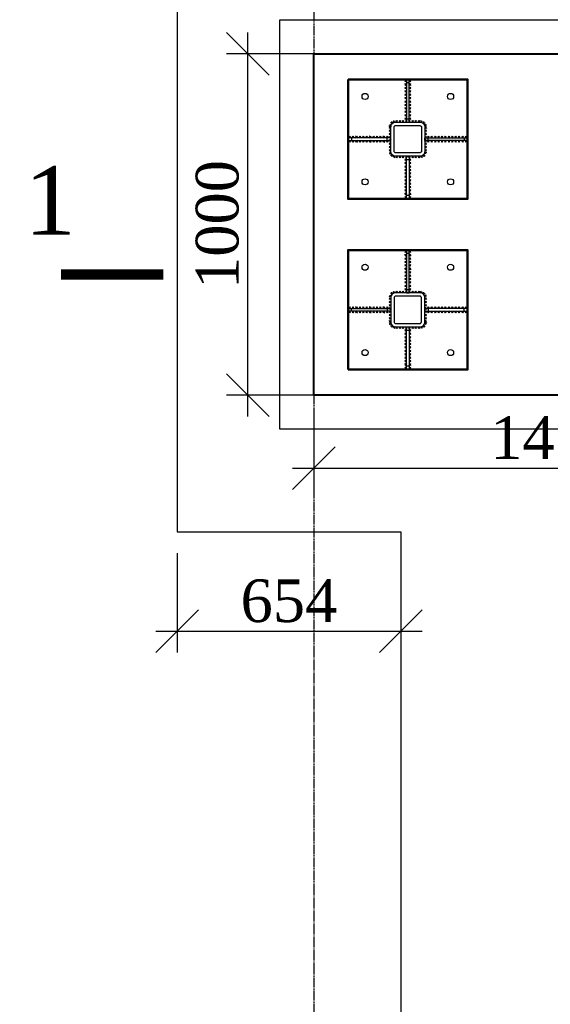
# Model space of a CAD drawing. Header units: millimetres. Extents: x 2063114 to 14983986, y -126020516 to 213791.
# Tile 218 of 256: x 2323611 to 2326717, y -1311707 to -1305938. Entities that reach past the tile are written whole.
import ezdxf
from ezdxf.enums import TextEntityAlignment as Align

# ---------------------------------------------------------------- set-up
doc = ezdxf.new("R2010")
doc.units = ezdxf.units.MM
doc.linetypes.add('DASHEDX2', pattern=[38.1, 25.4, -12.7])
doc.layers.get('Defpoints').update_dxf_attribs({"color": 6, "lineweight": 35})
doc.layers.add('Размеры', color=28, linetype='Continuous')
doc.layers.add('Фундамент', color=7, linetype='Continuous', lineweight=30)
doc.styles.add('GENERATED_STYLE_5', font='times.ttf')
doc.styles.get("Standard").update_dxf_attribs({"font": 'arial.ttf'})
doc.styles.add('Times New Roman', font='times.ttf')
doc.linetypes.add('ОТКОСЫ_НЕУКР', pattern='A,0.5,["|",Standard,S=1.2,R=0,X=0,Y=-1.2],1,["|",Standard,S=0.5,R=0,X=0,Y=-0.5],0.5', length=2)
doc.dimstyles.new('50', dxfattribs={"dimtxt": 250, "dimasz": 250, "dimexe": 125, "dimexo": 125, "dimgap": 50, "dimtad": 1, "dimdec": 0, "dimlfac": 0.5, "dimtxsty": 'GENERATED_STYLE_5', "dimblk": 'OBLIQUE', "dimcen": 250, "dimdle": 125, "dimadec": 0, "dimazin": 0, "dimtfac": 1, "dimtdec": 0, "dimtmove": 0, "dimatfit": 3, "dimldrblk": 'OPEN90', "dimfxl": 1, "dimarcsym": 0})

# ---------------------------------------------------------------- blocks, each defined once
blk = doc.blocks.new('_Oblique')
at = {"color": 0, "linetype": 'ByBlock', "lineweight": -2}
blk.add_line((-0.5, -0.5), (0.5, 0.5), dxfattribs=at)
blk = doc.blocks.new('*D602')
at = {"color": 0, "lineweight": -2, "ltscale": 200, "transparency": 16777216}
for p, q in [((2323521.6, -1303112.8), (2323521.6, -1315962.8)), ((2325169.5, -1315837.8), (2323396.6, -1315837.8))]:
    blk.add_line(p, q, dxfattribs=at)
at = {"layer": 'Defpoints', "color": 0, "lineweight": 30, "ltscale": 200, "transparency": 16777216}
for p in [(2323521.6, -1303237.8), (2323521.6, -1315837.8), (2325294.5, -1315837.8)]:
    blk.add_point(p, dxfattribs=at)
at = {"color": 0, "lineweight": -2, "ltscale": 200, "transparency": 16777216, "xscale": 250, "yscale": 250, "zscale": 250}
for p, rotation in [((2323521.6, -1303237.8), 90), ((2323521.6, -1315837.8), 270)]:
    blk.add_blockref('_Oblique', p, dxfattribs=dict(at, rotation=rotation))
at = {"color": 0, "lineweight": 15, "ltscale": 200, "transparency": 16777216, "insert": (2323344.4, -1309537.8), "char_height": 250, "attachment_point": 5, "rotation": 90, "style": 'GENERATED_STYLE_5'}
blk.add_mtext('6300', dxfattribs=at)
blk = doc.blocks.new('_Open90')
at = {"color": 0, "linetype": 'ByBlock', "lineweight": -2}
for p, q in [((-0.5, 0.5), (0, 0)), ((0, 0), (-1, 0)), ((0, 0), (-0.5, -0.5))]:
    blk.add_line(p, q, dxfattribs=at)
blk = doc.blocks.new('*D603')
at = {"color": 0, "lineweight": -2, "transparency": 16777216}
for p, q in [((2325333.2, -1308262.8), (2325333.2, -1308690.2)), ((2328153.2, -1308262.8), (2328153.2, -1308690.2)), ((2325208.2, -1308565.2), (2328278.2, -1308565.2))]:
    blk.add_line(p, q, dxfattribs=at)
at = {"layer": 'Defpoints', "color": 0, "lineweight": 30, "transparency": 16777216}
for p in [(2325333.2, -1308137.8), (2328153.2, -1308137.8), (2328153.2, -1308565.2)]:
    blk.add_point(p, dxfattribs=at)
at = {"color": 0, "lineweight": -2, "transparency": 16777216, "xscale": 250, "yscale": 250, "zscale": 250, "rotation": 180}
blk.add_blockref('_Oblique', (2325333.2, -1308565.2), dxfattribs=at)
at = {"color": 0, "lineweight": -2, "transparency": 16777216, "xscale": 250, "yscale": 250, "zscale": 250}
blk.add_blockref('_Oblique', (2328153.2, -1308565.2), dxfattribs=at)
at = {"color": 0, "transparency": 16777216, "insert": (2326743.2, -1308388), "char_height": 250, "attachment_point": 5, "style": 'GENERATED_STYLE_5'}
blk.add_mtext('1410', dxfattribs=at)
blk = doc.blocks.new('*D604')
at = {"color": 0, "lineweight": -2, "transparency": 16777216}
for p, q in [((2324946.1, -1308262.8), (2324946.1, -1306012.8)), ((2325600.9, -1306137.8), (2324821.1, -1306137.8)), ((2325600.9, -1308137.8), (2324821.1, -1308137.8))]:
    blk.add_line(p, q, dxfattribs=at)
at = {"layer": 'Defpoints', "color": 0, "lineweight": 30, "transparency": 16777216}
for p in [(2324946.1, -1306137.8), (2325725.9, -1306137.8), (2325725.9, -1308137.8)]:
    blk.add_point(p, dxfattribs=at)
at = {"color": 0, "lineweight": -2, "transparency": 16777216, "xscale": 250, "yscale": 250, "zscale": 250}
for p, rotation in [((2324946.1, -1306137.8), 90), ((2324946.1, -1308137.8), 270)]:
    blk.add_blockref('_Oblique', p, dxfattribs=dict(at, rotation=rotation))
at = {"color": 0, "transparency": 16777216, "insert": (2324768.9, -1307137.8), "char_height": 250, "attachment_point": 5, "rotation": 90, "style": 'GENERATED_STYLE_5'}
blk.add_mtext('1000', dxfattribs=at)
blk = doc.blocks.new('*D699')
at = {"color": 0, "lineweight": -2, "transparency": 16777216}
for p, q in [((2324533.2, -1309062.8), (2324533.2, -1309645.9)), ((2325841.6, -1309062.8), (2325841.6, -1309645.9)), ((2324408.2, -1309520.9), (2325966.6, -1309520.9))]:
    blk.add_line(p, q, dxfattribs=at)
at = {"layer": 'Defpoints', "color": 0, "lineweight": 30, "transparency": 16777216}
for p in [(2324533.2, -1308937.8), (2325841.6, -1308937.8), (2325841.6, -1309520.9)]:
    blk.add_point(p, dxfattribs=at)
at = {"color": 0, "lineweight": -2, "transparency": 16777216, "xscale": 250, "yscale": 250, "zscale": 250, "rotation": 180}
blk.add_blockref('_Oblique', (2324533.2, -1309520.9), dxfattribs=at)
at = {"color": 0, "lineweight": -2, "transparency": 16777216, "xscale": 250, "yscale": 250, "zscale": 250}
blk.add_blockref('_Oblique', (2325841.6, -1309520.9), dxfattribs=at)
at = {"color": 0, "transparency": 16777216, "insert": (2325187.4, -1309343.8), "char_height": 250, "attachment_point": 5, "style": 'GENERATED_STYLE_5'}
blk.add_mtext('654', dxfattribs=at)

msp = doc.modelspace()

# ---------------------------------------------------------------- linework, layer by layer
at = {"lineweight": 30}
for p, q in [((2325875.24405, -1306302.44428), (2325865.24405, -1306292.44428)), ((2325875.24405, -1306292.44428), (2325865.24405, -1306302.44428)), ((2325875.24405, -1306322.44428), (2325865.24405, -1306312.44428)), ((2325875.24405, -1306312.44428), (2325865.24405, -1306322.44428)), ((2325891.24405, -1306302.44428), (2325901.24405, -1306292.44428)), ((2325891.24405, -1306292.44428), (2325901.24405, -1306302.44428)), ((2325891.24405, -1306322.44428), (2325901.24405, -1306312.44428)), ((2325891.24405, -1306312.44428), (2325901.24405, -1306322.44428)), ((2325875.24405, -1306342.44428), (2325865.24405, -1306332.44428)), ((2325875.24405, -1306332.44428), (2325865.24405, -1306342.44428)), ((2325875.24405, -1306362.44428), (2325865.24405, -1306352.44428)), ((2325875.24405, -1306352.44428), (2325865.24405, -1306362.44428)), ((2325891.24405, -1306342.44428), (2325901.24405, -1306332.44428)), ((2325891.24405, -1306332.44428), (2325901.24405, -1306342.44428)), ((2325891.24405, -1306362.44428), (2325901.24405, -1306352.44428)), ((2325891.24405, -1306352.44428), (2325901.24405, -1306362.44428)), ((2325875.24405, -1306382.44428), (2325865.24405, -1306372.44428)), ((2325875.24405, -1306372.44428), (2325865.24405, -1306382.44428)), ((2325875.24405, -1306402.44428), (2325865.24405, -1306392.44428)), ((2325875.24405, -1306392.44428), (2325865.24405, -1306402.44428)), ((2325875.24405, -1306422.44428), (2325865.24405, -1306412.44428)), ((2325875.24405, -1306412.44428), (2325865.24405, -1306422.44428)), ((2325891.24405, -1306382.44428), (2325901.24405, -1306372.44428)), ((2325891.24405, -1306372.44428), (2325901.24405, -1306382.44428)), ((2325891.24405, -1306402.44428), (2325901.24405, -1306392.44428)), ((2325891.24405, -1306392.44428), (2325901.24405, -1306402.44428)), ((2325891.24405, -1306422.44428), (2325901.24405, -1306412.44428)), ((2325891.24405, -1306412.44428), (2325901.24405, -1306422.44428)), ((2325875.24405, -1306442.44428), (2325865.24405, -1306432.44428)), ((2325875.24405, -1306432.44428), (2325865.24405, -1306442.44428)), ((2325875.24405, -1306462.44428), (2325865.24405, -1306452.44428)), ((2325875.24405, -1306452.44428), (2325865.24405, -1306462.44428)), ((2325875.24405, -1306482.44428), (2325865.24405, -1306472.44428)), ((2325875.24405, -1306472.44428), (2325865.24405, -1306482.44428)), ((2325891.24405, -1306442.44428), (2325901.24405, -1306432.44428)), ((2325891.24405, -1306432.44428), (2325901.24405, -1306442.44428)), ((2325891.24405, -1306462.44428), (2325901.24405, -1306452.44428)), ((2325891.24405, -1306452.44428), (2325901.24405, -1306462.44428)), ((2325891.24405, -1306482.44428), (2325901.24405, -1306472.44428)), ((2325891.24405, -1306472.44428), (2325901.24405, -1306482.44428)), ((2325796.72626, -1306542.19056), (2325782.58412, -1306542.19056)), ((2325789.65519, -1306549.26163), (2325789.65519, -1306535.1195)), ((2325809.7243, -1306537.44827), (2325796.84231, -1306531.61265)), ((2325800.3655, -1306540.97145), (2325806.20112, -1306528.08947)), ((2325813.24405, -1306537.79717), (2325823.24405, -1306527.79717)), ((2325823.24405, -1306537.79717), (2325813.24405, -1306527.79717)), ((2325831.81547, -1306537.79717), (2325841.81547, -1306527.79717)), ((2325841.81547, -1306537.79717), (2325831.81547, -1306527.79717)), ((2325850.3869, -1306537.79717), (2325860.3869, -1306527.79717)), ((2325860.3869, -1306537.79717), (2325850.3869, -1306527.79717)), ((2325875.24405, -1306502.44428), (2325865.24405, -1306492.44428)), ((2325875.24405, -1306492.44428), (2325865.24405, -1306502.44428)), ((2325875.24405, -1306522.44428), (2325865.24405, -1306512.44428)), ((2325875.24405, -1306512.44428), (2325865.24405, -1306522.44428)), ((2325868.95833, -1306537.79717), (2325878.95833, -1306527.79717)), ((2325878.95833, -1306537.79717), (2325868.95833, -1306527.79717)), ((2325887.52976, -1306537.79717), (2325897.52976, -1306527.79717)), ((2325897.52976, -1306537.79717), (2325887.52976, -1306527.79717)), ((2325891.24405, -1306502.44428), (2325901.24405, -1306492.44428)), ((2325891.24405, -1306492.44428), (2325901.24405, -1306502.44428)), ((2325891.24405, -1306522.44428), (2325901.24405, -1306512.44428)), ((2325891.24405, -1306512.44428), (2325901.24405, -1306522.44428)), ((2325906.10119, -1306537.79717), (2325916.10119, -1306527.79717)), ((2325916.10119, -1306537.79717), (2325906.10119, -1306527.79717)), ((2325924.67262, -1306537.79717), (2325934.67262, -1306527.79717)), ((2325934.67262, -1306537.79717), (2325924.67262, -1306527.79717)), ((2325943.24405, -1306537.79717), (2325953.24405, -1306527.79717)), ((2325953.24405, -1306537.79717), (2325943.24405, -1306527.79717)), ((2325956.76379, -1306537.44827), (2325969.64578, -1306531.61265)), ((2325966.1226, -1306540.97145), (2325960.28697, -1306528.08947)), ((2325969.76183, -1306542.19056), (2325983.90397, -1306542.19056)), ((2325976.8329, -1306549.26163), (2325976.8329, -1306535.1195)), ((2325783.4123, -1306583.44862), (2325773.39878, -1306593.43508)), ((2325783.39877, -1306593.44861), (2325773.41231, -1306583.43509)), ((2325783.43809, -1306564.39053), (2325773.42457, -1306574.37699)), ((2325783.42456, -1306574.39052), (2325773.4381, -1306564.377)), ((2325774.10803, -1306560.02866), (2325786.65893, -1306553.51138)), ((2325777.12484, -1306550.49457), (2325783.64212, -1306563.04547)), ((2325992.38006, -1306560.02866), (2325979.82916, -1306553.51138)), ((2325989.36325, -1306550.49457), (2325982.84597, -1306563.04547)), ((2325983.05, -1306564.39053), (2325993.06352, -1306574.37699)), ((2325983.06353, -1306574.39052), (2325993.04999, -1306564.377)), ((2325983.07579, -1306583.44862), (2325993.08931, -1306593.43508)), ((2325983.08932, -1306593.44861), (2325993.07578, -1306583.43509)), ((2325547.89116, -1306629.79717), (2325537.89116, -1306619.79717)), ((2325537.89116, -1306629.79717), (2325547.89116, -1306619.79717)), ((2325547.89116, -1306645.79717), (2325537.89116, -1306655.79717)), ((2325537.89116, -1306645.79717), (2325547.89116, -1306655.79717)), ((2325567.89116, -1306629.79717), (2325557.89116, -1306619.79717)), ((2325557.89116, -1306629.79717), (2325567.89116, -1306619.79717)), ((2325567.89116, -1306645.79717), (2325557.89116, -1306655.79717)), ((2325557.89116, -1306645.79717), (2325567.89116, -1306655.79717)), ((2325587.89116, -1306629.79717), (2325577.89116, -1306619.79717)), ((2325577.89116, -1306629.79717), (2325587.89116, -1306619.79717)), ((2325587.89116, -1306645.79717), (2325577.89116, -1306655.79717)), ((2325577.89116, -1306645.79717), (2325587.89116, -1306655.79717)), ((2325607.89116, -1306629.79717), (2325597.89116, -1306619.79717)), ((2325597.89116, -1306629.79717), (2325607.89116, -1306619.79717)), ((2325607.89116, -1306645.79717), (2325597.89116, -1306655.79717)), ((2325597.89116, -1306645.79717), (2325607.89116, -1306655.79717)), ((2325627.89116, -1306629.79717), (2325617.89116, -1306619.79717)), ((2325617.89116, -1306629.79717), (2325627.89116, -1306619.79717)), ((2325627.89116, -1306645.79717), (2325617.89116, -1306655.79717)), ((2325617.89116, -1306645.79717), (2325627.89116, -1306655.79717)), ((2325647.89116, -1306629.79717), (2325637.89116, -1306619.79717)), ((2325637.89116, -1306629.79717), (2325647.89116, -1306619.79717)), ((2325647.89116, -1306645.79717), (2325637.89116, -1306655.79717)), ((2325637.89116, -1306645.79717), (2325647.89116, -1306655.79717)), ((2325667.89116, -1306629.79717), (2325657.89116, -1306619.79717)), ((2325657.89116, -1306629.79717), (2325667.89116, -1306619.79717)), ((2325667.89116, -1306645.79717), (2325657.89116, -1306655.79717)), ((2325657.89116, -1306645.79717), (2325667.89116, -1306655.79717)), ((2325687.89116, -1306629.79717), (2325677.89116, -1306619.79717)), ((2325677.89116, -1306629.79717), (2325687.89116, -1306619.79717)), ((2325687.89116, -1306645.79717), (2325677.89116, -1306655.79717)), ((2325677.89116, -1306645.79717), (2325687.89116, -1306655.79717)), ((2325707.89116, -1306629.79717), (2325697.89116, -1306619.79717)), ((2325697.89116, -1306629.79717), (2325707.89116, -1306619.79717)), ((2325707.89116, -1306645.79717), (2325697.89116, -1306655.79717)), ((2325697.89116, -1306645.79717), (2325707.89116, -1306655.79717)), ((2325727.89116, -1306629.79717), (2325717.89116, -1306619.79717)), ((2325717.89116, -1306629.79717), (2325727.89116, -1306619.79717)), ((2325727.89116, -1306645.79717), (2325717.89116, -1306655.79717)), ((2325717.89116, -1306645.79717), (2325727.89116, -1306655.79717)), ((2325747.89116, -1306629.79717), (2325737.89116, -1306619.79717)), ((2325737.89116, -1306629.79717), (2325747.89116, -1306619.79717)), ((2325747.89116, -1306645.79717), (2325737.89116, -1306655.79717)), ((2325737.89116, -1306645.79717), (2325747.89116, -1306655.79717)), ((2325767.89116, -1306629.79717), (2325757.89116, -1306619.79717)), ((2325757.89116, -1306629.79717), (2325767.89116, -1306619.79717)), ((2325767.89116, -1306645.79717), (2325757.89116, -1306655.79717)), ((2325757.89116, -1306645.79717), (2325767.89116, -1306655.79717)), ((2325783.30915, -1306659.68099), (2325773.29563, -1306669.66745)), ((2325783.29562, -1306669.68098), (2325773.30916, -1306659.66746)), ((2325783.33494, -1306640.6229), (2325773.32142, -1306650.60936)), ((2325783.32141, -1306650.62289), (2325773.33495, -1306640.60937)), ((2325783.36073, -1306621.5648), (2325773.34721, -1306631.55126)), ((2325783.3472, -1306631.5648), (2325773.36074, -1306621.55127)), ((2325783.38652, -1306602.50671), (2325773.37299, -1306612.49317)), ((2325783.37299, -1306612.5067), (2325773.38653, -1306602.49318)), ((2325983.10157, -1306602.50671), (2325993.1151, -1306612.49317)), ((2325983.11511, -1306612.5067), (2325993.10157, -1306602.49318)), ((2325983.12736, -1306621.5648), (2325993.14088, -1306631.55126)), ((2325983.14089, -1306631.5648), (2325993.12735, -1306621.55127)), ((2325983.15315, -1306640.6229), (2325993.16667, -1306650.60936)), ((2325983.16668, -1306650.62289), (2325993.15314, -1306640.60937)), ((2325983.17894, -1306659.68099), (2325993.19246, -1306669.66745)), ((2325983.19247, -1306669.68098), (2325993.17893, -1306659.66746)), ((2325998.59693, -1306629.79717), (2326008.59693, -1306619.79717)), ((2326008.59693, -1306629.79717), (2325998.59693, -1306619.79717)), ((2325998.59693, -1306645.79717), (2326008.59693, -1306655.79717)), ((2326008.59693, -1306645.79717), (2325998.59693, -1306655.79717)), ((2326018.59693, -1306629.79717), (2326028.59693, -1306619.79717)), ((2326028.59693, -1306629.79717), (2326018.59693, -1306619.79717)), ((2326018.59693, -1306645.79717), (2326028.59693, -1306655.79717)), ((2326028.59693, -1306645.79717), (2326018.59693, -1306655.79717)), ((2326038.59693, -1306629.79717), (2326048.59693, -1306619.79717)), ((2326048.59693, -1306629.79717), (2326038.59693, -1306619.79717)), ((2326038.59693, -1306645.79717), (2326048.59693, -1306655.79717)), ((2326048.59693, -1306645.79717), (2326038.59693, -1306655.79717)), ((2326058.59693, -1306629.79717), (2326068.59693, -1306619.79717)), ((2326068.59693, -1306629.79717), (2326058.59693, -1306619.79717)), ((2326058.59693, -1306645.79717), (2326068.59693, -1306655.79717)), ((2326068.59693, -1306645.79717), (2326058.59693, -1306655.79717)), ((2326078.59693, -1306629.79717), (2326088.59693, -1306619.79717)), ((2326088.59693, -1306629.79717), (2326078.59693, -1306619.79717)), ((2326078.59693, -1306645.79717), (2326088.59693, -1306655.79717)), ((2326088.59693, -1306645.79717), (2326078.59693, -1306655.79717)), ((2326098.59693, -1306629.79717), (2326108.59693, -1306619.79717)), ((2326108.59693, -1306629.79717), (2326098.59693, -1306619.79717)), ((2326098.59693, -1306645.79717), (2326108.59693, -1306655.79717)), ((2326108.59693, -1306645.79717), (2326098.59693, -1306655.79717)), ((2326118.59693, -1306629.79717), (2326128.59693, -1306619.79717)), ((2326128.59693, -1306629.79717), (2326118.59693, -1306619.79717)), ((2326118.59693, -1306645.79717), (2326128.59693, -1306655.79717)), ((2326128.59693, -1306645.79717), (2326118.59693, -1306655.79717)), ((2326138.59693, -1306629.79717), (2326148.59693, -1306619.79717)), ((2326148.59693, -1306629.79717), (2326138.59693, -1306619.79717)), ((2326138.59693, -1306645.79717), (2326148.59693, -1306655.79717)), ((2326148.59693, -1306645.79717), (2326138.59693, -1306655.79717)), ((2326158.59693, -1306629.79717), (2326168.59693, -1306619.79717)), ((2326168.59693, -1306629.79717), (2326158.59693, -1306619.79717)), ((2326158.59693, -1306645.79717), (2326168.59693, -1306655.79717)), ((2326168.59693, -1306645.79717), (2326158.59693, -1306655.79717)), ((2326178.59693, -1306629.79717), (2326188.59693, -1306619.79717)), ((2326188.59693, -1306629.79717), (2326178.59693, -1306619.79717)), ((2326178.59693, -1306645.79717), (2326188.59693, -1306655.79717)), ((2326188.59693, -1306645.79717), (2326178.59693, -1306655.79717)), ((2326198.59693, -1306629.79717), (2326208.59693, -1306619.79717)), ((2326208.59693, -1306629.79717), (2326198.59693, -1306619.79717)), ((2326198.59693, -1306645.79717), (2326208.59693, -1306655.79717)), ((2326208.59693, -1306645.79717), (2326198.59693, -1306655.79717)), ((2326218.59693, -1306629.79717), (2326228.59693, -1306619.79717)), ((2326228.59693, -1306629.79717), (2326218.59693, -1306619.79717)), ((2326218.59693, -1306645.79717), (2326228.59693, -1306655.79717)), ((2326228.59693, -1306645.79717), (2326218.59693, -1306655.79717)), ((2325783.25758, -1306697.79717), (2325773.24405, -1306707.78363)), ((2325783.24405, -1306707.79717), (2325773.25759, -1306697.78364)), ((2325783.28336, -1306678.73908), (2325773.26984, -1306688.72554)), ((2325783.26983, -1306688.73907), (2325773.28337, -1306678.72555)), ((2325774.10803, -1306715.56567), (2325786.65893, -1306722.08296)), ((2325777.12484, -1306725.09976), (2325783.64212, -1306712.54887)), ((2325992.38006, -1306715.56567), (2325979.82916, -1306722.08296)), ((2325989.36325, -1306725.09976), (2325982.84597, -1306712.54887)), ((2325983.20473, -1306678.73908), (2325993.21825, -1306688.72554)), ((2325983.21826, -1306688.73907), (2325993.20472, -1306678.72555)), ((2325983.23051, -1306697.79717), (2325993.24404, -1306707.78363)), ((2325983.24405, -1306707.79717), (2325993.23051, -1306697.78364)), ((2325796.72626, -1306733.40377), (2325782.58412, -1306733.40377)), ((2325789.65519, -1306726.3327), (2325789.65519, -1306740.47484)), ((2325809.7243, -1306738.14606), (2325796.84231, -1306743.98168)), ((2325800.3655, -1306734.62288), (2325806.20112, -1306747.50486)), ((2325813.24405, -1306737.79717), (2325823.24405, -1306747.79717)), ((2325823.24405, -1306737.79717), (2325813.24405, -1306747.79717)), ((2325831.81547, -1306737.79717), (2325841.81547, -1306747.79717)), ((2325841.81547, -1306737.79717), (2325831.81547, -1306747.79717)), ((2325850.3869, -1306737.79717), (2325860.3869, -1306747.79717)), ((2325860.3869, -1306737.79717), (2325850.3869, -1306747.79717)), ((2325875.24405, -1306753.15005), (2325865.24405, -1306763.15005)), ((2325875.24405, -1306763.15005), (2325865.24405, -1306753.15005)), ((2325875.24405, -1306773.15005), (2325865.24405, -1306783.15005)), ((2325875.24405, -1306783.15005), (2325865.24405, -1306773.15005)), ((2325868.95833, -1306737.79717), (2325878.95833, -1306747.79717)), ((2325878.95833, -1306737.79717), (2325868.95833, -1306747.79717)), ((2325887.52976, -1306737.79717), (2325897.52976, -1306747.79717)), ((2325897.52976, -1306737.79717), (2325887.52976, -1306747.79717)), ((2325891.24405, -1306753.15005), (2325901.24405, -1306763.15005)), ((2325891.24405, -1306763.15005), (2325901.24405, -1306753.15005)), ((2325891.24405, -1306773.15005), (2325901.24405, -1306783.15005)), ((2325891.24405, -1306783.15005), (2325901.24405, -1306773.15005)), ((2325906.10119, -1306737.79717), (2325916.10119, -1306747.79717)), ((2325916.10119, -1306737.79717), (2325906.10119, -1306747.79717)), ((2325924.67262, -1306737.79717), (2325934.67262, -1306747.79717)), ((2325934.67262, -1306737.79717), (2325924.67262, -1306747.79717)), ((2325943.24405, -1306737.79717), (2325953.24405, -1306747.79717)), ((2325953.24405, -1306737.79717), (2325943.24405, -1306747.79717)), ((2325956.76379, -1306738.14606), (2325969.64578, -1306743.98168)), ((2325966.1226, -1306734.62288), (2325960.28697, -1306747.50486)), ((2325969.76183, -1306733.40377), (2325983.90397, -1306733.40377)), ((2325976.8329, -1306726.3327), (2325976.8329, -1306740.47484)), ((2325875.24405, -1306793.15005), (2325865.24405, -1306803.15005)), ((2325875.24405, -1306803.15005), (2325865.24405, -1306793.15005)), ((2325875.24405, -1306813.15005), (2325865.24405, -1306823.15005)), ((2325875.24405, -1306823.15005), (2325865.24405, -1306813.15005)), ((2325891.24405, -1306793.15005), (2325901.24405, -1306803.15005)), ((2325891.24405, -1306803.15005), (2325901.24405, -1306793.15005)), ((2325891.24405, -1306813.15005), (2325901.24405, -1306823.15005)), ((2325891.24405, -1306823.15005), (2325901.24405, -1306813.15005)), ((2325875.24405, -1306833.15005), (2325865.24405, -1306843.15005)), ((2325875.24405, -1306843.15005), (2325865.24405, -1306833.15005)), ((2325875.24405, -1306853.15005), (2325865.24405, -1306863.15005)), ((2325875.24405, -1306863.15005), (2325865.24405, -1306853.15005)), ((2325875.24405, -1306873.15005), (2325865.24405, -1306883.15005)), ((2325875.24405, -1306883.15005), (2325865.24405, -1306873.15005)), ((2325891.24405, -1306833.15005), (2325901.24405, -1306843.15005)), ((2325891.24405, -1306843.15005), (2325901.24405, -1306833.15005)), ((2325891.24405, -1306853.15005), (2325901.24405, -1306863.15005)), ((2325891.24405, -1306863.15005), (2325901.24405, -1306853.15005)), ((2325891.24405, -1306873.15005), (2325901.24405, -1306883.15005)), ((2325891.24405, -1306883.15005), (2325901.24405, -1306873.15005)), ((2325875.24405, -1306893.15005), (2325865.24405, -1306903.15005)), ((2325875.24405, -1306903.15005), (2325865.24405, -1306893.15005)), ((2325875.24405, -1306913.15005), (2325865.24405, -1306923.15005)), ((2325875.24405, -1306923.15005), (2325865.24405, -1306913.15005)), ((2325875.24405, -1306933.15005), (2325865.24405, -1306943.15005)), ((2325875.24405, -1306943.15005), (2325865.24405, -1306933.15005)), ((2325891.24405, -1306893.15005), (2325901.24405, -1306903.15005)), ((2325891.24405, -1306903.15005), (2325901.24405, -1306893.15005)), ((2325891.24405, -1306913.15005), (2325901.24405, -1306923.15005)), ((2325891.24405, -1306923.15005), (2325901.24405, -1306913.15005)), ((2325891.24405, -1306933.15005), (2325901.24405, -1306943.15005)), ((2325891.24405, -1306943.15005), (2325901.24405, -1306933.15005)), ((2325875.24405, -1306953.15005), (2325865.24405, -1306963.15005)), ((2325875.24405, -1306963.15005), (2325865.24405, -1306953.15005)), ((2325875.24405, -1306973.15005), (2325865.24405, -1306983.15005)), ((2325875.24405, -1306983.15005), (2325865.24405, -1306973.15005)), ((2325891.24405, -1306953.15005), (2325901.24405, -1306963.15005)), ((2325891.24405, -1306963.15005), (2325901.24405, -1306953.15005)), ((2325891.24405, -1306973.15005), (2325901.24405, -1306983.15005)), ((2325891.24405, -1306983.15005), (2325901.24405, -1306973.15005)), ((2325875.24405, -1307302.44393), (2325865.24405, -1307292.44393)), ((2325875.24405, -1307292.44393), (2325865.24405, -1307302.44393)), ((2325891.24405, -1307302.44393), (2325901.24405, -1307292.44393)), ((2325891.24405, -1307292.44393), (2325901.24405, -1307302.44393)), ((2325875.24405, -1307322.44393), (2325865.24405, -1307312.44393)), ((2325875.24405, -1307312.44393), (2325865.24405, -1307322.44393)), ((2325875.24405, -1307342.44393), (2325865.24405, -1307332.44393)), ((2325875.24405, -1307332.44393), (2325865.24405, -1307342.44393)), ((2325891.24405, -1307322.44393), (2325901.24405, -1307312.44393)), ((2325891.24405, -1307312.44393), (2325901.24405, -1307322.44393)), ((2325891.24405, -1307342.44393), (2325901.24405, -1307332.44393)), ((2325891.24405, -1307332.44393), (2325901.24405, -1307342.44393)), ((2325875.24405, -1307362.44393), (2325865.24405, -1307352.44393)), ((2325875.24405, -1307352.44393), (2325865.24405, -1307362.44393)), ((2325875.24405, -1307382.44393), (2325865.24405, -1307372.44393)), ((2325875.24405, -1307372.44393), (2325865.24405, -1307382.44393)), ((2325875.24405, -1307402.44393), (2325865.24405, -1307392.44393)), ((2325875.24405, -1307392.44393), (2325865.24405, -1307402.44393)), ((2325891.24405, -1307362.44393), (2325901.24405, -1307352.44393)), ((2325891.24405, -1307352.44393), (2325901.24405, -1307362.44393)), ((2325891.24405, -1307382.44393), (2325901.24405, -1307372.44393)), ((2325891.24405, -1307372.44393), (2325901.24405, -1307382.44393)), ((2325891.24405, -1307402.44393), (2325901.24405, -1307392.44393)), ((2325891.24405, -1307392.44393), (2325901.24405, -1307402.44393)), ((2325875.24405, -1307422.44393), (2325865.24405, -1307412.44393)), ((2325875.24405, -1307412.44393), (2325865.24405, -1307422.44393)), ((2325875.24405, -1307442.44393), (2325865.24405, -1307432.44393)), ((2325875.24405, -1307432.44393), (2325865.24405, -1307442.44393)), ((2325875.24405, -1307462.44393), (2325865.24405, -1307452.44393)), ((2325875.24405, -1307452.44393), (2325865.24405, -1307462.44393)), ((2325891.24405, -1307422.44393), (2325901.24405, -1307412.44393)), ((2325891.24405, -1307412.44393), (2325901.24405, -1307422.44393)), ((2325891.24405, -1307442.44393), (2325901.24405, -1307432.44393)), ((2325891.24405, -1307432.44393), (2325901.24405, -1307442.44393)), ((2325891.24405, -1307462.44393), (2325901.24405, -1307452.44393)), ((2325891.24405, -1307452.44393), (2325901.24405, -1307462.44393)), ((2325875.24405, -1307482.44393), (2325865.24405, -1307472.44393)), ((2325875.24405, -1307472.44393), (2325865.24405, -1307482.44393)), ((2325875.24405, -1307502.44393), (2325865.24405, -1307492.44393)), ((2325875.24405, -1307492.44393), (2325865.24405, -1307502.44393)), ((2325875.24405, -1307522.44393), (2325865.24405, -1307512.44393)), ((2325875.24405, -1307512.44393), (2325865.24405, -1307522.44393)), ((2325891.24405, -1307482.44393), (2325901.24405, -1307472.44393)), ((2325891.24405, -1307472.44393), (2325901.24405, -1307482.44393)), ((2325891.24405, -1307502.44393), (2325901.24405, -1307492.44393)), ((2325891.24405, -1307492.44393), (2325901.24405, -1307502.44393)), ((2325891.24405, -1307522.44393), (2325901.24405, -1307512.44393)), ((2325891.24405, -1307512.44393), (2325901.24405, -1307522.44393)), ((2325783.25758, -1307577.7968), (2325773.24405, -1307567.81034)), ((2325783.24405, -1307567.79681), (2325773.25759, -1307577.81033)), ((2325774.10803, -1307560.0283), (2325786.65893, -1307553.51102)), ((2325777.12484, -1307550.49421), (2325783.64212, -1307563.04511)), ((2325796.72626, -1307542.19021), (2325782.58412, -1307542.19021)), ((2325789.65519, -1307549.26128), (2325789.65519, -1307535.11914)), ((2325809.7243, -1307537.44792), (2325796.84231, -1307531.6123)), ((2325800.3655, -1307540.9711), (2325806.20112, -1307528.08911)), ((2325813.24405, -1307537.79681), (2325823.24405, -1307527.79681)), ((2325823.24405, -1307537.79681), (2325813.24405, -1307527.79681)), ((2325831.81547, -1307537.79681), (2325841.81547, -1307527.79681)), ((2325841.81547, -1307537.79681), (2325831.81547, -1307527.79681)), ((2325850.3869, -1307537.79681), (2325860.3869, -1307527.79681)), ((2325860.3869, -1307537.79681), (2325850.3869, -1307527.79681)), ((2325868.95833, -1307537.79681), (2325878.95833, -1307527.79681)), ((2325878.95833, -1307537.79681), (2325868.95833, -1307527.79681)), ((2325887.52976, -1307537.79681), (2325897.52976, -1307527.79681)), ((2325897.52976, -1307537.79681), (2325887.52976, -1307527.79681)), ((2325906.10119, -1307537.79681), (2325916.10119, -1307527.79681)), ((2325916.10119, -1307537.79681), (2325906.10119, -1307527.79681)), ((2325924.67262, -1307537.79681), (2325934.67262, -1307527.79681)), ((2325934.67262, -1307537.79681), (2325924.67262, -1307527.79681)), ((2325943.24405, -1307537.79681), (2325953.24405, -1307527.79681)), ((2325953.24405, -1307537.79681), (2325943.24405, -1307527.79681)), ((2325956.76379, -1307537.44792), (2325969.64578, -1307531.6123)), ((2325966.1226, -1307540.9711), (2325960.28697, -1307528.08911)), ((2325969.76183, -1307542.19021), (2325983.90397, -1307542.19021)), ((2325976.8329, -1307549.26128), (2325976.8329, -1307535.11914)), ((2325992.38006, -1307560.0283), (2325979.82916, -1307553.51102)), ((2325989.36325, -1307550.49421), (2325982.84597, -1307563.04511)), ((2325983.23051, -1307577.7968), (2325993.24404, -1307567.81034)), ((2325983.24405, -1307567.79681), (2325993.23051, -1307577.81033)), ((2325547.89116, -1307629.79681), (2325537.89116, -1307619.79681)), ((2325537.89116, -1307629.79681), (2325547.89116, -1307619.79681)), ((2325567.89116, -1307629.79681), (2325557.89116, -1307619.79681)), ((2325557.89116, -1307629.79681), (2325567.89116, -1307619.79681)), ((2325587.89116, -1307629.79681), (2325577.89116, -1307619.79681)), ((2325577.89116, -1307629.79681), (2325587.89116, -1307619.79681)), ((2325607.89116, -1307629.79681), (2325597.89116, -1307619.79681)), ((2325597.89116, -1307629.79681), (2325607.89116, -1307619.79681)), ((2325627.89116, -1307629.79681), (2325617.89116, -1307619.79681)), ((2325617.89116, -1307629.79681), (2325627.89116, -1307619.79681)), ((2325647.89116, -1307629.79681), (2325637.89116, -1307619.79681)), ((2325637.89116, -1307629.79681), (2325647.89116, -1307619.79681)), ((2325667.89116, -1307629.79681), (2325657.89116, -1307619.79681)), ((2325657.89116, -1307629.79681), (2325667.89116, -1307619.79681)), ((2325687.89116, -1307629.79681), (2325677.89116, -1307619.79681)), ((2325677.89116, -1307629.79681), (2325687.89116, -1307619.79681)), ((2325707.89116, -1307629.79681), (2325697.89116, -1307619.79681)), ((2325697.89116, -1307629.79681), (2325707.89116, -1307619.79681)), ((2325727.89116, -1307629.79681), (2325717.89116, -1307619.79681)), ((2325717.89116, -1307629.79681), (2325727.89116, -1307619.79681)), ((2325747.89116, -1307629.79681), (2325737.89116, -1307619.79681)), ((2325737.89116, -1307629.79681), (2325747.89116, -1307619.79681)), ((2325767.89116, -1307629.79681), (2325757.89116, -1307619.79681)), ((2325757.89116, -1307629.79681), (2325767.89116, -1307619.79681)), ((2325783.28336, -1307596.85489), (2325773.26984, -1307586.86844)), ((2325783.26983, -1307586.8549), (2325773.28337, -1307596.86843)), ((2325783.30915, -1307615.91299), (2325773.29563, -1307605.92653)), ((2325783.29562, -1307605.913), (2325773.30916, -1307615.92652)), ((2325783.33494, -1307634.97108), (2325773.32142, -1307624.98462)), ((2325783.32141, -1307624.97109), (2325773.33495, -1307634.98461)), ((2325983.15315, -1307634.97108), (2325993.16667, -1307624.98462)), ((2325983.16668, -1307624.97109), (2325993.15314, -1307634.98461)), ((2325983.17894, -1307615.91299), (2325993.19246, -1307605.92653)), ((2325983.19247, -1307605.913), (2325993.17893, -1307615.92652)), ((2325983.20473, -1307596.85489), (2325993.21825, -1307586.86844)), ((2325983.21826, -1307586.8549), (2325993.20472, -1307596.86843)), ((2325998.59693, -1307629.79681), (2326008.59693, -1307619.79681)), ((2326008.59693, -1307629.79681), (2325998.59693, -1307619.79681)), ((2326018.59693, -1307629.79681), (2326028.59693, -1307619.79681)), ((2326028.59693, -1307629.79681), (2326018.59693, -1307619.79681)), ((2326038.59693, -1307629.79681), (2326048.59693, -1307619.79681)), ((2326048.59693, -1307629.79681), (2326038.59693, -1307619.79681)), ((2326058.59693, -1307629.79681), (2326068.59693, -1307619.79681)), ((2326068.59693, -1307629.79681), (2326058.59693, -1307619.79681)), ((2326078.59693, -1307629.79681), (2326088.59693, -1307619.79681)), ((2326088.59693, -1307629.79681), (2326078.59693, -1307619.79681)), ((2326098.59693, -1307629.79681), (2326108.59693, -1307619.79681)), ((2326108.59693, -1307629.79681), (2326098.59693, -1307619.79681)), ((2326118.59693, -1307629.79681), (2326128.59693, -1307619.79681)), ((2326128.59693, -1307629.79681), (2326118.59693, -1307619.79681)), ((2326138.59693, -1307629.79681), (2326148.59693, -1307619.79681)), ((2326148.59693, -1307629.79681), (2326138.59693, -1307619.79681)), ((2326158.59693, -1307629.79681), (2326168.59693, -1307619.79681)), ((2326168.59693, -1307629.79681), (2326158.59693, -1307619.79681)), ((2326178.59693, -1307629.79681), (2326188.59693, -1307619.79681)), ((2326188.59693, -1307629.79681), (2326178.59693, -1307619.79681)), ((2326198.59693, -1307629.79681), (2326208.59693, -1307619.79681)), ((2326208.59693, -1307629.79681), (2326198.59693, -1307619.79681)), ((2326218.59693, -1307629.79681), (2326228.59693, -1307619.79681)), ((2326228.59693, -1307629.79681), (2326218.59693, -1307619.79681)), ((2325547.89116, -1307645.79681), (2325537.89116, -1307655.79681)), ((2325537.89116, -1307645.79681), (2325547.89116, -1307655.79681)), ((2325567.89116, -1307645.79681), (2325557.89116, -1307655.79681)), ((2325557.89116, -1307645.79681), (2325567.89116, -1307655.79681)), ((2325587.89116, -1307645.79681), (2325577.89116, -1307655.79681)), ((2325577.89116, -1307645.79681), (2325587.89116, -1307655.79681)), ((2325607.89116, -1307645.79681), (2325597.89116, -1307655.79681)), ((2325597.89116, -1307645.79681), (2325607.89116, -1307655.79681)), ((2325627.89116, -1307645.79681), (2325617.89116, -1307655.79681)), ((2325617.89116, -1307645.79681), (2325627.89116, -1307655.79681)), ((2325647.89116, -1307645.79681), (2325637.89116, -1307655.79681)), ((2325637.89116, -1307645.79681), (2325647.89116, -1307655.79681)), ((2325667.89116, -1307645.79681), (2325657.89116, -1307655.79681)), ((2325657.89116, -1307645.79681), (2325667.89116, -1307655.79681)), ((2325687.89116, -1307645.79681), (2325677.89116, -1307655.79681)), ((2325677.89116, -1307645.79681), (2325687.89116, -1307655.79681)), ((2325707.89116, -1307645.79681), (2325697.89116, -1307655.79681)), ((2325697.89116, -1307645.79681), (2325707.89116, -1307655.79681)), ((2325727.89116, -1307645.79681), (2325717.89116, -1307655.79681)), ((2325717.89116, -1307645.79681), (2325727.89116, -1307655.79681)), ((2325747.89116, -1307645.79681), (2325737.89116, -1307655.79681)), ((2325737.89116, -1307645.79681), (2325747.89116, -1307655.79681)), ((2325767.89116, -1307645.79681), (2325757.89116, -1307655.79681)), ((2325757.89116, -1307645.79681), (2325767.89116, -1307655.79681)), ((2325783.36073, -1307654.02917), (2325773.34721, -1307644.04271)), ((2325783.3472, -1307644.02918), (2325773.36074, -1307654.0427)), ((2325783.38652, -1307673.08726), (2325773.37299, -1307663.10081)), ((2325783.37299, -1307663.08727), (2325773.38653, -1307673.1008)), ((2325783.4123, -1307692.14536), (2325773.39878, -1307682.1589)), ((2325783.39877, -1307682.14537), (2325773.41231, -1307692.15889)), ((2325983.07579, -1307692.14536), (2325993.08931, -1307682.1589)), ((2325983.08932, -1307682.14537), (2325993.07578, -1307692.15889)), ((2325983.10157, -1307673.08726), (2325993.1151, -1307663.10081)), ((2325983.11511, -1307663.08727), (2325993.10157, -1307673.1008)), ((2325983.12736, -1307654.02917), (2325993.14088, -1307644.04271)), ((2325983.14089, -1307644.02918), (2325993.12735, -1307654.0427)), ((2325998.59693, -1307645.79681), (2326008.59693, -1307655.79681)), ((2326008.59693, -1307645.79681), (2325998.59693, -1307655.79681)), ((2326018.59693, -1307645.79681), (2326028.59693, -1307655.79681)), ((2326028.59693, -1307645.79681), (2326018.59693, -1307655.79681)), ((2326038.59693, -1307645.79681), (2326048.59693, -1307655.79681)), ((2326048.59693, -1307645.79681), (2326038.59693, -1307655.79681)), ((2326058.59693, -1307645.79681), (2326068.59693, -1307655.79681)), ((2326068.59693, -1307645.79681), (2326058.59693, -1307655.79681)), ((2326078.59693, -1307645.79681), (2326088.59693, -1307655.79681)), ((2326088.59693, -1307645.79681), (2326078.59693, -1307655.79681)), ((2326098.59693, -1307645.79681), (2326108.59693, -1307655.79681)), ((2326108.59693, -1307645.79681), (2326098.59693, -1307655.79681)), ((2326118.59693, -1307645.79681), (2326128.59693, -1307655.79681)), ((2326128.59693, -1307645.79681), (2326118.59693, -1307655.79681)), ((2326138.59693, -1307645.79681), (2326148.59693, -1307655.79681)), ((2326148.59693, -1307645.79681), (2326138.59693, -1307655.79681)), ((2326158.59693, -1307645.79681), (2326168.59693, -1307655.79681)), ((2326168.59693, -1307645.79681), (2326158.59693, -1307655.79681)), ((2326178.59693, -1307645.79681), (2326188.59693, -1307655.79681)), ((2326188.59693, -1307645.79681), (2326178.59693, -1307655.79681)), ((2326198.59693, -1307645.79681), (2326208.59693, -1307655.79681)), ((2326208.59693, -1307645.79681), (2326198.59693, -1307655.79681)), ((2326218.59693, -1307645.79681), (2326228.59693, -1307655.79681)), ((2326228.59693, -1307645.79681), (2326218.59693, -1307655.79681)), ((2325783.43809, -1307711.20345), (2325773.42457, -1307701.21699)), ((2325783.42456, -1307701.20346), (2325773.4381, -1307711.21698)), ((2325774.10803, -1307715.56532), (2325786.65893, -1307722.0826)), ((2325777.12484, -1307725.09941), (2325783.64212, -1307712.54851)), ((2325796.72626, -1307733.40341), (2325782.58412, -1307733.40341)), ((2325789.65519, -1307726.33235), (2325789.65519, -1307740.47448)), ((2325809.7243, -1307738.14571), (2325796.84231, -1307743.98133)), ((2325800.3655, -1307734.62252), (2325806.20112, -1307747.50451)), ((2325813.24405, -1307737.79681), (2325823.24405, -1307747.79681)), ((2325823.24405, -1307737.79681), (2325813.24405, -1307747.79681)), ((2325831.81547, -1307737.79681), (2325841.81547, -1307747.79681)), ((2325841.81547, -1307737.79681), (2325831.81547, -1307747.79681)), ((2325850.3869, -1307737.79681), (2325860.3869, -1307747.79681)), ((2325860.3869, -1307737.79681), (2325850.3869, -1307747.79681)), ((2325875.24405, -1307753.14969), (2325865.24405, -1307763.14969)), ((2325875.24405, -1307763.14969), (2325865.24405, -1307753.14969)), ((2325868.95833, -1307737.79681), (2325878.95833, -1307747.79681)), ((2325878.95833, -1307737.79681), (2325868.95833, -1307747.79681)), ((2325887.52976, -1307737.79681), (2325897.52976, -1307747.79681)), ((2325897.52976, -1307737.79681), (2325887.52976, -1307747.79681)), ((2325891.24405, -1307753.14969), (2325901.24405, -1307763.14969)), ((2325891.24405, -1307763.14969), (2325901.24405, -1307753.14969)), ((2325906.10119, -1307737.79681), (2325916.10119, -1307747.79681)), ((2325916.10119, -1307737.79681), (2325906.10119, -1307747.79681)), ((2325924.67262, -1307737.79681), (2325934.67262, -1307747.79681)), ((2325934.67262, -1307737.79681), (2325924.67262, -1307747.79681)), ((2325943.24405, -1307737.79681), (2325953.24405, -1307747.79681)), ((2325953.24405, -1307737.79681), (2325943.24405, -1307747.79681)), ((2325956.76379, -1307738.14571), (2325969.64578, -1307743.98133)), ((2325966.1226, -1307734.62252), (2325960.28697, -1307747.50451)), ((2325969.76183, -1307733.40341), (2325983.90397, -1307733.40341)), ((2325976.8329, -1307726.33235), (2325976.8329, -1307740.47448)), ((2325992.38006, -1307715.56532), (2325979.82916, -1307722.0826)), ((2325989.36325, -1307725.09941), (2325982.84597, -1307712.54851)), ((2325983.05, -1307711.20345), (2325993.06352, -1307701.21699)), ((2325983.06353, -1307701.20346), (2325993.04999, -1307711.21698)), ((2325875.24405, -1307773.14969), (2325865.24405, -1307783.14969)), ((2325875.24405, -1307783.14969), (2325865.24405, -1307773.14969)), ((2325875.24405, -1307793.14969), (2325865.24405, -1307803.14969)), ((2325875.24405, -1307803.14969), (2325865.24405, -1307793.14969)), ((2325875.24405, -1307813.14969), (2325865.24405, -1307823.14969)), ((2325875.24405, -1307823.14969), (2325865.24405, -1307813.14969)), ((2325891.24405, -1307773.14969), (2325901.24405, -1307783.14969)), ((2325891.24405, -1307783.14969), (2325901.24405, -1307773.14969)), ((2325891.24405, -1307793.14969), (2325901.24405, -1307803.14969)), ((2325891.24405, -1307803.14969), (2325901.24405, -1307793.14969)), ((2325891.24405, -1307813.14969), (2325901.24405, -1307823.14969)), ((2325891.24405, -1307823.14969), (2325901.24405, -1307813.14969)), ((2325875.24405, -1307833.14969), (2325865.24405, -1307843.14969)), ((2325875.24405, -1307843.14969), (2325865.24405, -1307833.14969)), ((2325875.24405, -1307853.14969), (2325865.24405, -1307863.14969)), ((2325875.24405, -1307863.14969), (2325865.24405, -1307853.14969)), ((2325891.24405, -1307833.14969), (2325901.24405, -1307843.14969)), ((2325891.24405, -1307843.14969), (2325901.24405, -1307833.14969)), ((2325891.24405, -1307853.14969), (2325901.24405, -1307863.14969)), ((2325891.24405, -1307863.14969), (2325901.24405, -1307853.14969)), ((2325875.24405, -1307873.14969), (2325865.24405, -1307883.14969)), ((2325875.24405, -1307883.14969), (2325865.24405, -1307873.14969)), ((2325875.24405, -1307893.14969), (2325865.24405, -1307903.14969)), ((2325875.24405, -1307903.14969), (2325865.24405, -1307893.14969)), ((2325875.24405, -1307913.14969), (2325865.24405, -1307923.14969)), ((2325875.24405, -1307923.14969), (2325865.24405, -1307913.14969)), ((2325891.24405, -1307873.14969), (2325901.24405, -1307883.14969)), ((2325891.24405, -1307883.14969), (2325901.24405, -1307873.14969)), ((2325891.24405, -1307893.14969), (2325901.24405, -1307903.14969)), ((2325891.24405, -1307903.14969), (2325901.24405, -1307893.14969)), ((2325891.24405, -1307913.14969), (2325901.24405, -1307923.14969)), ((2325891.24405, -1307923.14969), (2325901.24405, -1307913.14969)), ((2325875.24405, -1307933.14969), (2325865.24405, -1307943.14969)), ((2325875.24405, -1307943.14969), (2325865.24405, -1307933.14969)), ((2325875.24405, -1307953.14969), (2325865.24405, -1307963.14969)), ((2325875.24405, -1307963.14969), (2325865.24405, -1307953.14969)), ((2325875.24405, -1307973.14969), (2325865.24405, -1307983.14969)), ((2325875.24405, -1307983.14969), (2325865.24405, -1307973.14969)), ((2325891.24405, -1307933.14969), (2325901.24405, -1307943.14969)), ((2325891.24405, -1307943.14969), (2325901.24405, -1307933.14969)), ((2325891.24405, -1307953.14969), (2325901.24405, -1307963.14969)), ((2325891.24405, -1307963.14969), (2325901.24405, -1307953.14969)), ((2325891.24405, -1307973.14969), (2325901.24405, -1307983.14969)), ((2325891.24405, -1307983.14969), (2325901.24405, -1307973.14969))]:
    msp.add_line(p, q, dxfattribs=at)
at = {"linetype": 'ОТКОСЫ_НЕУКР', "lineweight": 30}
msp.add_lwpolyline([(2328361.59725, -1292217.14804), (2324533.24406, -1292217.14804), (2324533.24406, -1308937.79681), (2325841.59725, -1308937.79681), (2325841.59725, -1312617.79681), (2324973.95554, -1312617.79681), (2324973.95554, -1314817.79681), (2328361.59725, -1314817.79681)], dxfattribs=at)
for points in [[(2325133.24405, -1305937.79717), (2328361.59725, -1305937.79717), (2328361.59725, -1308337.79681), (2325133.24405, -1308337.79681)], [(2325891.24405, -1306537.79717), (2325891.24405, -1306287.79717), (2325875.24405, -1306287.79717), (2325875.24405, -1306537.79717)], [(2325891.24405, -1306517.79717), (2325891.24405, -1306307.79717), (2325875.24405, -1306307.79717), (2325875.24405, -1306517.79717)], [(2325783.24405, -1306629.79717), (2325533.24405, -1306629.79717), (2325533.24405, -1306645.79717), (2325783.24405, -1306645.79717)], [(2325763.24405, -1306629.79717), (2325553.24405, -1306629.79717), (2325553.24405, -1306645.79717), (2325763.24405, -1306645.79717)], [(2325983.24405, -1306629.79717), (2326233.24405, -1306629.79717), (2326233.24405, -1306645.79717), (2325983.24405, -1306645.79717)], [(2326003.24405, -1306629.79717), (2326213.24405, -1306629.79717), (2326213.24405, -1306645.79717), (2326003.24405, -1306645.79717)], [(2325891.24405, -1306737.79717), (2325891.24405, -1306987.79717), (2325875.24405, -1306987.79717), (2325875.24405, -1306737.79717)], [(2325891.24405, -1306757.79717), (2325891.24405, -1306967.79717), (2325875.24405, -1306967.79717), (2325875.24405, -1306757.79717)], [(2325891.24405, -1307537.79681), (2325891.24405, -1307287.79681), (2325875.24405, -1307287.79681), (2325875.24405, -1307537.79681)], [(2325891.24405, -1307517.79681), (2325891.24405, -1307307.79681), (2325875.24405, -1307307.79681), (2325875.24405, -1307517.79681)], [(2325783.24405, -1307645.79681), (2325533.24405, -1307645.79681), (2325533.24405, -1307629.79681), (2325783.24405, -1307629.79681)], [(2325763.24405, -1307645.79681), (2325553.24405, -1307645.79681), (2325553.24405, -1307629.79681), (2325763.24405, -1307629.79681)], [(2325983.24405, -1307645.79681), (2326233.24405, -1307645.79681), (2326233.24405, -1307629.79681), (2325983.24405, -1307629.79681)], [(2326003.24405, -1307645.79681), (2326213.24405, -1307645.79681), (2326213.24405, -1307629.79681), (2326003.24405, -1307629.79681)], [(2325891.24405, -1307737.79681), (2325891.24405, -1307987.79681), (2325875.24405, -1307987.79681), (2325875.24405, -1307737.79681)], [(2325891.24405, -1307757.79681), (2325891.24405, -1307967.79681), (2325875.24405, -1307967.79681), (2325875.24405, -1307757.79681)]]:
    msp.add_lwpolyline(points, close=True)
at = {"color": 0, "lineweight": 50}
for points in [[(2325533.24405, -1306287.79717), (2326233.24405, -1306287.79717), (2326233.24405, -1306987.79717), (2325533.24405, -1306987.79717)], [(2325533.24405, -1307987.79681), (2326233.24405, -1307987.79681), (2326233.24405, -1307287.79681), (2325533.24405, -1307287.79681)]]:
    msp.add_lwpolyline(points, close=True, dxfattribs=at)
at = {"lineweight": 30}
for points in [[(2325813.24405, -1306537.79717), (2325953.24405, -1306537.79717, -0.4142135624), (2325983.24405, -1306567.79717), (2325983.24405, -1306707.79717, -0.4142135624), (2325953.24405, -1306737.79717), (2325813.24405, -1306737.79717, -0.4142135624), (2325783.24405, -1306707.79717), (2325783.24405, -1306567.79717, -0.4142135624)], [(2325813.24405, -1306557.79717), (2325953.24405, -1306557.79717, -0.4142135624), (2325963.24405, -1306567.79717), (2325963.24405, -1306707.79717, -0.4142135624), (2325953.24405, -1306717.79717), (2325813.24405, -1306717.79717, -0.4142135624), (2325803.24405, -1306707.79717), (2325803.24405, -1306567.79717, -0.4142135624)], [(2325813.24405, -1307737.79681), (2325953.24405, -1307737.79681, 0.4142135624), (2325983.24405, -1307707.79681), (2325983.24405, -1307567.79681, 0.4142135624), (2325953.24405, -1307537.79681), (2325813.24405, -1307537.79681, 0.4142135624), (2325783.24405, -1307567.79681), (2325783.24405, -1307707.79681, 0.4142135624)], [(2325813.24405, -1307717.79681), (2325953.24405, -1307717.79681, 0.4142135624), (2325963.24405, -1307707.79681), (2325963.24405, -1307567.79681, 0.4142135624), (2325953.24405, -1307557.79681), (2325813.24405, -1307557.79681, 0.4142135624), (2325803.24405, -1307567.79681), (2325803.24405, -1307707.79681, 0.4142135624)]]:
    msp.add_lwpolyline(points, format="xyb", close=True, dxfattribs=at)
for centre in [(2325633.24405, -1306387.79717), (2326133.24405, -1306387.79717), (2325633.24405, -1306887.79717), (2326133.24405, -1306887.79717), (2325633.24405, -1307387.79681), (2326133.24405, -1307387.79681), (2325633.24405, -1307887.79681), (2326133.24405, -1307887.79681)]:
    msp.add_circle(centre, 18)
at = {"layer": 'Размеры', "color": 1, "linetype": 'DASHEDX2', "ltscale": 0.2}
msp.add_lwpolyline([(2328241.59725, -1300537.79681), (2325333.24405, -1300537.79681), (2325333.24405, -1313632.5637), (2328241.59725, -1313632.5637)], close=True, dxfattribs=at)
at = {"layer": 'Размеры'}
msp.add_lwpolyline([(2324452.43391, -1307431.17966, 60, 60, 0), (2323852.43391, -1307431.17966, 60, 60, 0), (2324052.43391, -1307431.17966, 0, 80, 0), (2324052.43391, -1307031.17966, 0, 0, 0), (2324052.43391, -1306431.17966, 0, 0, 0)], format="xyseb", dxfattribs=at)
at = {"layer": 'Фундамент', "lineweight": 40}
msp.add_lwpolyline([(2325333.24405, -1306137.79717), (2328153.24405, -1306137.79717), (2328153.24405, -1308137.79681), (2325333.24405, -1308137.79681)], close=True, dxfattribs=at)

# ---------------------------------------------------------------- texts
at = {"layer": 'Размеры', "style": 'Times New Roman'}
msp.add_text('1', height=400, dxfattribs=at).set_placement((2323638.24923, -1306797.00873), align=Align.TOP_LEFT)

# ---------------------------------------------------------------- dimensions: what is measured, and where the dimension line sits
at = {"color": 1, "lineweight": 15, "ltscale": 200}
dim = msp.add_linear_dim(base=(2323521.55151, -1315837.79681), p1=(2323521.55151, -1303237.79681), p2=(2325294.46381, -1315837.79681), angle=270, dimstyle='50', dxfattribs=at)
dim.commit()
dim.dimension.update_dxf_attribs({"geometry": '*D602', "text_midpoint": (2323344.38856, -1309537.79681)})
dim = msp.add_linear_dim(base=(2324946.10571, -1306137.79717), p1=(2325725.87413, -1308137.79681), p2=(2325725.87413, -1306137.79717), angle=270, dimstyle='50')
dim.commit()
dim.dimension.update_dxf_attribs({"geometry": '*D604', "text_midpoint": (2324768.94277, -1307137.79699)})
dim = msp.add_linear_dim(base=(2328153.24405, -1308565.1988), p1=(2325333.24405, -1308137.79681), p2=(2328153.24405, -1308137.79681), dimstyle='50')
dim.commit()
dim.dimension.update_dxf_attribs({"geometry": '*D603', "text_midpoint": (2326743.24405, -1308388.03586)})
dim = msp.add_linear_dim(base=(2325841.59725, -1309520.93545), p1=(2324533.24406, -1308937.79681), p2=(2325841.59725, -1308937.79681), dimstyle='50')
dim.commit()
dim.dimension.update_dxf_attribs({"geometry": '*D699', "text_midpoint": (2325187.42065, -1309520.93545), "dimtype": 160})

doc.saveas('drawing.dxf')
